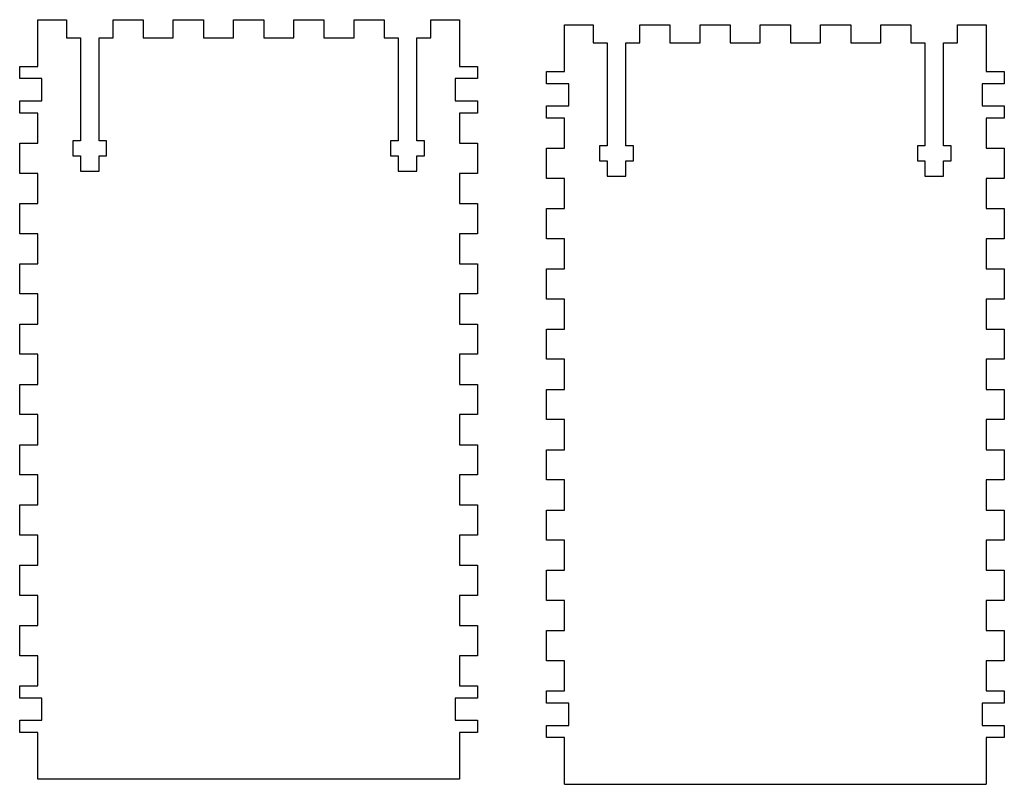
# Model space of a CAD drawing. Header units: millimetres. Extents: x -157 to 7, y -12 to 115.
import ezdxf

# ---------------------------------------------------------------- set-up
doc = ezdxf.new("R2010")
doc.units = ezdxf.units.MM

msp = doc.modelspace()

# ---------------------------------------------------------------- linework, layer by layer
at = {"color": 7, "linetype": 'Continuous'}
for p, q in [((-153.6976, 115.2447), (-148.9476, 115.2447)), ((-153.6976, 107.4947), (-153.6976, 115.2447)), ((-148.9476, 115.2447), (-148.9476, 112.2447)), ((-141.1976, 112.2447), (-141.1976, 115.2447)), ((-141.1976, 115.2447), (-136.1976, 115.2447)), ((-136.1976, 115.2447), (-136.1976, 112.2447)), ((-131.1976, 112.2447), (-131.1976, 115.2447)), ((-131.1976, 115.2447), (-126.1976, 115.2447)), ((-126.1976, 115.2447), (-126.1976, 112.2447)), ((-121.1976, 112.2447), (-121.1976, 115.2447)), ((-121.1976, 115.2447), (-116.1976, 115.2447)), ((-116.1976, 115.2447), (-116.1976, 112.2447)), ((-111.1976, 112.2447), (-111.1976, 115.2447)), ((-111.1976, 115.2447), (-106.1976, 115.2447)), ((-106.1976, 115.2447), (-106.1976, 112.2447)), ((-101.1976, 112.2447), (-101.1976, 115.2447)), ((-101.1976, 115.2447), (-96.1976, 115.2447)), ((-96.1976, 115.2447), (-96.1976, 112.2447)), ((-88.4476, 112.2447), (-88.4476, 115.2447)), ((-88.4476, 115.2447), (-83.6976, 115.2447)), ((-83.6976, 115.2447), (-83.6976, 107.4947)), ((-66.2557, 114.4093), (-61.5057, 114.4093)), ((-66.2557, 106.6593), (-66.2557, 114.4093)), ((-61.5057, 114.4093), (-61.5057, 111.4093)), ((-53.7557, 111.4093), (-53.7557, 114.4093)), ((-53.7557, 114.4093), (-48.7557, 114.4093)), ((-48.7557, 114.4093), (-48.7557, 111.4093)), ((-43.7557, 111.4093), (-43.7557, 114.4093)), ((-43.7557, 114.4093), (-38.7557, 114.4093)), ((-38.7557, 114.4093), (-38.7557, 111.4093)), ((-33.7557, 111.4093), (-33.7557, 114.4093)), ((-33.7557, 114.4093), (-28.7557, 114.4093)), ((-28.7557, 114.4093), (-28.7557, 111.4093)), ((-23.7557, 111.4093), (-23.7557, 114.4093)), ((-23.7557, 114.4093), (-18.7557, 114.4093)), ((-18.7557, 114.4093), (-18.7557, 111.4093)), ((-13.7557, 111.4093), (-13.7557, 114.4093)), ((-13.7557, 114.4093), (-8.7557, 114.4093)), ((-8.7557, 114.4093), (-8.7557, 111.4093)), ((-1.0057, 111.4093), (-1.0057, 114.4093)), ((-1.0057, 114.4093), (3.7443, 114.4093)), ((3.7443, 114.4093), (3.7443, 106.6593)), ((-148.9476, 112.2447), (-146.6226, 112.2447)), ((-146.6226, 112.2447), (-146.6226, 95.1447)), ((-143.5226, 95.1447), (-143.5226, 112.2447)), ((-143.5226, 112.2447), (-141.1976, 112.2447)), ((-136.1976, 112.2447), (-131.1976, 112.2447)), ((-126.1976, 112.2447), (-121.1976, 112.2447)), ((-116.1976, 112.2447), (-111.1976, 112.2447)), ((-106.1976, 112.2447), (-101.1976, 112.2447)), ((-96.1976, 112.2447), (-93.8726, 112.2447)), ((-93.8726, 112.2447), (-93.8726, 95.1447)), ((-90.7726, 95.1447), (-90.7726, 112.2447)), ((-90.7726, 112.2447), (-88.4476, 112.2447)), ((-61.5057, 111.4093), (-59.1807, 111.4093)), ((-59.1807, 111.4093), (-59.1807, 94.3093)), ((-56.0807, 94.3093), (-56.0807, 111.4093)), ((-56.0807, 111.4093), (-53.7557, 111.4093)), ((-48.7557, 111.4093), (-43.7557, 111.4093)), ((-38.7557, 111.4093), (-33.7557, 111.4093)), ((-28.7557, 111.4093), (-23.7557, 111.4093)), ((-18.7557, 111.4093), (-13.7557, 111.4093)), ((-8.7557, 111.4093), (-6.4307, 111.4093)), ((-6.4307, 111.4093), (-6.4307, 94.3093)), ((-3.3307, 94.3093), (-3.3307, 111.4093)), ((-3.3307, 111.4093), (-1.0057, 111.4093)), ((-156.6976, 105.4697), (-156.6976, 107.4947)), ((-156.6976, 107.4947), (-153.6976, 107.4947)), ((-83.6976, 107.4947), (-80.6976, 107.4947)), ((-80.6976, 107.4947), (-80.6976, 105.4697)), ((-69.2557, 104.6343), (-69.2557, 106.6593)), ((-69.2557, 106.6593), (-66.2557, 106.6593)), ((3.7443, 106.6593), (6.7443, 106.6593)), ((6.7443, 106.6593), (6.7443, 104.6343)), ((-152.9976, 105.4697), (-156.6976, 105.4697)), ((-152.9976, 101.7697), (-152.9976, 105.4697)), ((-80.6976, 105.4697), (-84.3976, 105.4697)), ((-84.3976, 105.4697), (-84.3976, 101.7697)), ((-65.5557, 104.6343), (-69.2557, 104.6343)), ((-65.5557, 100.9343), (-65.5557, 104.6343)), ((6.7443, 104.6343), (3.0443, 104.6343)), ((3.0443, 104.6343), (3.0443, 100.9343)), ((-156.6976, 99.7447), (-156.6976, 101.7697)), ((-156.6976, 101.7697), (-152.9976, 101.7697)), ((-84.3976, 101.7697), (-80.6976, 101.7697)), ((-80.6976, 101.7697), (-80.6976, 99.7447)), ((-153.6976, 99.7447), (-156.6976, 99.7447)), ((-153.6976, 94.7447), (-153.6976, 99.7447)), ((-80.6976, 99.7447), (-83.6976, 99.7447)), ((-83.6976, 99.7447), (-83.6976, 94.7447)), ((-69.2557, 98.9093), (-69.2557, 100.9343)), ((-69.2557, 100.9343), (-65.5557, 100.9343)), ((3.0443, 100.9343), (6.7443, 100.9343)), ((6.7443, 100.9343), (6.7443, 98.9093)), ((-66.2557, 98.9093), (-69.2557, 98.9093)), ((-66.2557, 93.9093), (-66.2557, 98.9093)), ((6.7443, 98.9093), (3.7443, 98.9093)), ((3.7443, 98.9093), (3.7443, 93.9093)), ((-146.6226, 95.1447), (-147.8726, 95.1447)), ((-147.8726, 95.1447), (-147.8726, 92.6447)), ((-142.2726, 95.1447), (-143.5226, 95.1447)), ((-142.2726, 92.6447), (-142.2726, 95.1447)), ((-93.8726, 95.1447), (-95.1226, 95.1447)), ((-95.1226, 95.1447), (-95.1226, 92.6447)), ((-89.5226, 95.1447), (-90.7726, 95.1447)), ((-89.5226, 92.6447), (-89.5226, 95.1447)), ((-156.6976, 89.7447), (-156.6976, 94.7447)), ((-156.6976, 94.7447), (-153.6976, 94.7447)), ((-83.6976, 94.7447), (-80.6976, 94.7447)), ((-80.6976, 94.7447), (-80.6976, 89.7447)), ((-69.2557, 88.9093), (-69.2557, 93.9093)), ((-69.2557, 93.9093), (-66.2557, 93.9093)), ((-59.1807, 94.3093), (-60.4307, 94.3093)), ((-60.4307, 94.3093), (-60.4307, 91.8093)), ((-54.8307, 94.3093), (-56.0807, 94.3093)), ((-54.8307, 91.8093), (-54.8307, 94.3093)), ((-6.4307, 94.3093), (-7.6807, 94.3093)), ((-7.6807, 94.3093), (-7.6807, 91.8093)), ((-2.0807, 94.3093), (-3.3307, 94.3093)), ((-2.0807, 91.8093), (-2.0807, 94.3093)), ((3.7443, 93.9093), (6.7443, 93.9093)), ((6.7443, 93.9093), (6.7443, 88.9093)), ((-147.8726, 92.6447), (-146.6226, 92.6447)), ((-146.6226, 92.6447), (-146.6226, 90.1447)), ((-143.5226, 90.1447), (-143.5226, 92.6447)), ((-143.5226, 92.6447), (-142.2726, 92.6447)), ((-95.1226, 92.6447), (-93.8726, 92.6447)), ((-93.8726, 92.6447), (-93.8726, 90.1447)), ((-90.7726, 90.1447), (-90.7726, 92.6447)), ((-90.7726, 92.6447), (-89.5226, 92.6447)), ((-60.4307, 91.8093), (-59.1807, 91.8093)), ((-59.1807, 91.8093), (-59.1807, 89.3093)), ((-56.0807, 89.3093), (-56.0807, 91.8093)), ((-56.0807, 91.8093), (-54.8307, 91.8093)), ((-7.6807, 91.8093), (-6.4307, 91.8093)), ((-6.4307, 91.8093), (-6.4307, 89.3093)), ((-3.3307, 89.3093), (-3.3307, 91.8093)), ((-3.3307, 91.8093), (-2.0807, 91.8093)), ((-146.6226, 90.1447), (-143.5226, 90.1447)), ((-93.8726, 90.1447), (-90.7726, 90.1447)), ((-153.6976, 89.7447), (-156.6976, 89.7447)), ((-153.6976, 84.7447), (-153.6976, 89.7447)), ((-80.6976, 89.7447), (-83.6976, 89.7447)), ((-83.6976, 89.7447), (-83.6976, 84.7447)), ((-66.2557, 88.9093), (-69.2557, 88.9093)), ((-66.2557, 83.9093), (-66.2557, 88.9093)), ((-59.1807, 89.3093), (-56.0807, 89.3093)), ((-6.4307, 89.3093), (-3.3307, 89.3093)), ((6.7443, 88.9093), (3.7443, 88.9093)), ((3.7443, 88.9093), (3.7443, 83.9093)), ((-156.6976, 79.7447), (-156.6976, 84.7447)), ((-156.6976, 84.7447), (-153.6976, 84.7447)), ((-83.6976, 84.7447), (-80.6976, 84.7447)), ((-80.6976, 84.7447), (-80.6976, 79.7447)), ((-69.2557, 78.9093), (-69.2557, 83.9093)), ((-69.2557, 83.9093), (-66.2557, 83.9093)), ((3.7443, 83.9093), (6.7443, 83.9093)), ((6.7443, 83.9093), (6.7443, 78.9093)), ((-153.6976, 79.7447), (-156.6976, 79.7447)), ((-153.6976, 74.7447), (-153.6976, 79.7447)), ((-80.6976, 79.7447), (-83.6976, 79.7447)), ((-83.6976, 79.7447), (-83.6976, 74.7447)), ((-66.2557, 78.9093), (-69.2557, 78.9093)), ((-66.2557, 73.9093), (-66.2557, 78.9093)), ((6.7443, 78.9093), (3.7443, 78.9093)), ((3.7443, 78.9093), (3.7443, 73.9093)), ((-156.6976, 69.7447), (-156.6976, 74.7447)), ((-156.6976, 74.7447), (-153.6976, 74.7447)), ((-83.6976, 74.7447), (-80.6976, 74.7447)), ((-80.6976, 74.7447), (-80.6976, 69.7447)), ((-69.2557, 68.9093), (-69.2557, 73.9093)), ((-69.2557, 73.9093), (-66.2557, 73.9093)), ((3.7443, 73.9093), (6.7443, 73.9093)), ((6.7443, 73.9093), (6.7443, 68.9093)), ((-153.6976, 69.7447), (-156.6976, 69.7447)), ((-153.6976, 64.7447), (-153.6976, 69.7447)), ((-80.6976, 69.7447), (-83.6976, 69.7447)), ((-83.6976, 69.7447), (-83.6976, 64.7447)), ((-66.2557, 68.9093), (-69.2557, 68.9093)), ((-66.2557, 63.9093), (-66.2557, 68.9093)), ((6.7443, 68.9093), (3.7443, 68.9093)), ((3.7443, 68.9093), (3.7443, 63.9093)), ((-156.6976, 59.7447), (-156.6976, 64.7447)), ((-156.6976, 64.7447), (-153.6976, 64.7447)), ((-83.6976, 64.7447), (-80.6976, 64.7447)), ((-80.6976, 64.7447), (-80.6976, 59.7447)), ((-69.2557, 58.9093), (-69.2557, 63.9093)), ((-69.2557, 63.9093), (-66.2557, 63.9093)), ((3.7443, 63.9093), (6.7443, 63.9093)), ((6.7443, 63.9093), (6.7443, 58.9093)), ((-153.6976, 59.7447), (-156.6976, 59.7447)), ((-153.6976, 54.7447), (-153.6976, 59.7447)), ((-80.6976, 59.7447), (-83.6976, 59.7447)), ((-83.6976, 59.7447), (-83.6976, 54.7447)), ((-66.2557, 58.9093), (-69.2557, 58.9093)), ((-66.2557, 53.9093), (-66.2557, 58.9093)), ((6.7443, 58.9093), (3.7443, 58.9093)), ((3.7443, 58.9093), (3.7443, 53.9093)), ((-156.6976, 49.7447), (-156.6976, 54.7447)), ((-156.6976, 54.7447), (-153.6976, 54.7447)), ((-83.6976, 54.7447), (-80.6976, 54.7447)), ((-80.6976, 54.7447), (-80.6976, 49.7447)), ((-69.2557, 48.9093), (-69.2557, 53.9093)), ((-69.2557, 53.9093), (-66.2557, 53.9093)), ((3.7443, 53.9093), (6.7443, 53.9093)), ((6.7443, 53.9093), (6.7443, 48.9093)), ((-153.6976, 49.7447), (-156.6976, 49.7447)), ((-153.6976, 44.7447), (-153.6976, 49.7447)), ((-80.6976, 49.7447), (-83.6976, 49.7447)), ((-83.6976, 49.7447), (-83.6976, 44.7447)), ((-66.2557, 48.9093), (-69.2557, 48.9093)), ((-66.2557, 43.9093), (-66.2557, 48.9093)), ((6.7443, 48.9093), (3.7443, 48.9093)), ((3.7443, 48.9093), (3.7443, 43.9093)), ((-156.6976, 39.7447), (-156.6976, 44.7447)), ((-156.6976, 44.7447), (-153.6976, 44.7447)), ((-83.6976, 44.7447), (-80.6976, 44.7447)), ((-80.6976, 44.7447), (-80.6976, 39.7447)), ((-69.2557, 38.9093), (-69.2557, 43.9093)), ((-69.2557, 43.9093), (-66.2557, 43.9093)), ((3.7443, 43.9093), (6.7443, 43.9093)), ((6.7443, 43.9093), (6.7443, 38.9093)), ((-153.6976, 39.7447), (-156.6976, 39.7447)), ((-153.6976, 34.7447), (-153.6976, 39.7447)), ((-80.6976, 39.7447), (-83.6976, 39.7447)), ((-83.6976, 39.7447), (-83.6976, 34.7447)), ((-66.2557, 38.9093), (-69.2557, 38.9093)), ((-66.2557, 33.9093), (-66.2557, 38.9093)), ((6.7443, 38.9093), (3.7443, 38.9093)), ((3.7443, 38.9093), (3.7443, 33.9093)), ((-156.6976, 29.7447), (-156.6976, 34.7447)), ((-156.6976, 34.7447), (-153.6976, 34.7447)), ((-83.6976, 34.7447), (-80.6976, 34.7447)), ((-80.6976, 34.7447), (-80.6976, 29.7447)), ((-69.2557, 28.9093), (-69.2557, 33.9093)), ((-69.2557, 33.9093), (-66.2557, 33.9093)), ((3.7443, 33.9093), (6.7443, 33.9093)), ((6.7443, 33.9093), (6.7443, 28.9093)), ((-153.6976, 29.7447), (-156.6976, 29.7447)), ((-153.6976, 24.7447), (-153.6976, 29.7447)), ((-80.6976, 29.7447), (-83.6976, 29.7447)), ((-83.6976, 29.7447), (-83.6976, 24.7447)), ((-66.2557, 28.9093), (-69.2557, 28.9093)), ((-66.2557, 23.9093), (-66.2557, 28.9093)), ((6.7443, 28.9093), (3.7443, 28.9093)), ((3.7443, 28.9093), (3.7443, 23.9093)), ((-156.6976, 19.7447), (-156.6976, 24.7447)), ((-156.6976, 24.7447), (-153.6976, 24.7447)), ((-83.6976, 24.7447), (-80.6976, 24.7447)), ((-80.6976, 24.7447), (-80.6976, 19.7447)), ((-69.2557, 18.9093), (-69.2557, 23.9093)), ((-69.2557, 23.9093), (-66.2557, 23.9093)), ((3.7443, 23.9093), (6.7443, 23.9093)), ((6.7443, 23.9093), (6.7443, 18.9093)), ((-153.6976, 19.7447), (-156.6976, 19.7447)), ((-153.6976, 14.7447), (-153.6976, 19.7447)), ((-80.6976, 19.7447), (-83.6976, 19.7447)), ((-83.6976, 19.7447), (-83.6976, 14.7447)), ((-66.2557, 18.9093), (-69.2557, 18.9093)), ((-66.2557, 13.9093), (-66.2557, 18.9093)), ((6.7443, 18.9093), (3.7443, 18.9093)), ((3.7443, 18.9093), (3.7443, 13.9093)), ((-156.6976, 9.7447), (-156.6976, 14.7447)), ((-156.6976, 14.7447), (-153.6976, 14.7447)), ((-83.6976, 14.7447), (-80.6976, 14.7447)), ((-80.6976, 14.7447), (-80.6976, 9.7447)), ((-69.2557, 8.9093), (-69.2557, 13.9093)), ((-69.2557, 13.9093), (-66.2557, 13.9093)), ((3.7443, 13.9093), (6.7443, 13.9093)), ((6.7443, 13.9093), (6.7443, 8.9093)), ((-153.6976, 9.7447), (-156.6976, 9.7447)), ((-153.6976, 4.7447), (-153.6976, 9.7447)), ((-80.6976, 9.7447), (-83.6976, 9.7447)), ((-83.6976, 9.7447), (-83.6976, 4.7447)), ((-66.2557, 8.9093), (-69.2557, 8.9093)), ((-66.2557, 3.9093), (-66.2557, 8.9093)), ((6.7443, 8.9093), (3.7443, 8.9093)), ((3.7443, 8.9093), (3.7443, 3.9093)), ((-156.6976, 2.7197), (-156.6976, 4.7447)), ((-156.6976, 4.7447), (-153.6976, 4.7447)), ((-83.6976, 4.7447), (-80.6976, 4.7447)), ((-80.6976, 4.7447), (-80.6976, 2.7197)), ((-69.2557, 1.8843), (-69.2557, 3.9093)), ((-69.2557, 3.9093), (-66.2557, 3.9093)), ((3.7443, 3.9093), (6.7443, 3.9093)), ((6.7443, 3.9093), (6.7443, 1.8843)), ((-152.9976, 2.7197), (-156.6976, 2.7197)), ((-152.9976, -0.9803), (-152.9976, 2.7197)), ((-80.6976, 2.7197), (-84.3976, 2.7197)), ((-84.3976, 2.7197), (-84.3976, -0.9803)), ((-65.5557, 1.8843), (-69.2557, 1.8843)), ((-65.5557, -1.8157), (-65.5557, 1.8843)), ((6.7443, 1.8843), (3.0443, 1.8843)), ((3.0443, 1.8843), (3.0443, -1.8157)), ((-156.6976, -3.0053), (-156.6976, -0.9803)), ((-156.6976, -0.9803), (-152.9976, -0.9803)), ((-84.3976, -0.9803), (-80.6976, -0.9803)), ((-80.6976, -0.9803), (-80.6976, -3.0053)), ((-153.6976, -3.0053), (-156.6976, -3.0053)), ((-153.6976, -10.7553), (-153.6976, -3.0053)), ((-80.6976, -3.0053), (-83.6976, -3.0053)), ((-83.6976, -3.0053), (-83.6976, -10.7553)), ((-69.2557, -3.8407), (-69.2557, -1.8157)), ((-69.2557, -1.8157), (-65.5557, -1.8157)), ((3.0443, -1.8157), (6.7443, -1.8157)), ((6.7443, -1.8157), (6.7443, -3.8407)), ((-66.2557, -3.8407), (-69.2557, -3.8407)), ((-66.2557, -11.5907), (-66.2557, -3.8407)), ((6.7443, -3.8407), (3.7443, -3.8407)), ((3.7443, -3.8407), (3.7443, -11.5907)), ((-83.6976, -10.7553), (-153.6976, -10.7553)), ((-66.2557, -11.5907), (3.7443, -11.5907))]:
    msp.add_line(p, q, dxfattribs=at)

doc.saveas('drawing.dxf')
